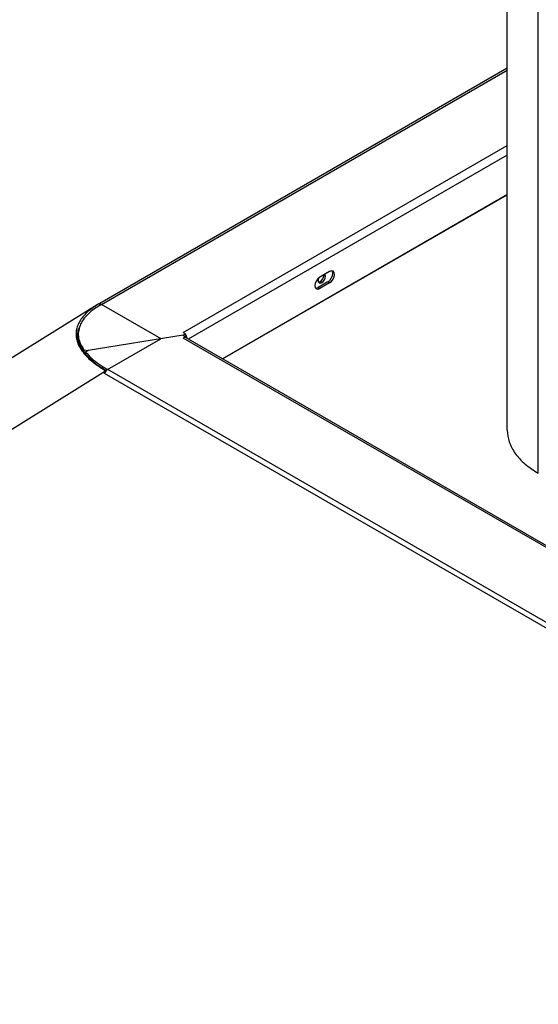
# Model space of a CAD drawing. Header units: millimetres. Extents: x -390 to 680, y -36 to 1377.
# Tile 3 of 6: x -17 to 134, y 411 to 697. Entities that reach past the tile are written whole.
import ezdxf

# ---------------------------------------------------------------- set-up
doc = ezdxf.new("R2010")
doc.units = ezdxf.units.MM

msp = doc.modelspace()

# ---------------------------------------------------------------- linework, layer by layer
at = {"color": 7, "linetype": 'Continuous', "lineweight": 25}
for p, q in [((124.9, 577.68), (124.9, 945.13)), ((133.92, 565.11), (133.92, 932.56)), ((124.9, 682.75), (6.6, 614.45)), ((7.11, 614.17), (124.9, 682.17)), ((30.83, 606.02), (124.9, 660.32)), ((124.9, 657.55), (32.31, 604.1)), ((124.9, 646.12), (42.22, 598.38)), ((42.29, 598.34), (124.9, 646.04)), ((73.33, 623.69), (70.5, 622.06)), ((72.83, 620.71), (70, 619.08)), ((70.57, 620.79), (71.06, 620.51)), ((71.63, 622.71), (71.63, 622.63)), ((71.63, 622.63), (72.12, 622.34)), ((73.33, 620.43), (72.83, 620.71)), ((70.5, 618.79), (70, 619.08)), ((73.33, 620.43), (70.5, 618.79)), ((5.89, 614.06), (-320.42, 410.9)), ((6.59, 614.47), (6.95, 613.87)), ((7.11, 614.17), (7.1, 614.17)), ((24.43, 604.17), (7.11, 614.17)), ((0.39, 605.62), (0.39, 604.89)), ((30.83, 605.2), (3.24, 600.76)), ((8.89, 595.24), (24.32, 604.15)), ((30.82, 605.2), (31.53, 604.79)), ((31.53, 604.79), (30.82, 604.38)), ((297.41, 450.49), (30.82, 604.38)), ((30.83, 606.02), (31.54, 605.61)), ((30.83, 605.2), (31.54, 605.61)), ((30.83, 605.2), (30.83, 605.2)), ((31.32, 604.91), (31.54, 605.04)), ((31.53, 604.79), (31.53, 604.53)), ((31.54, 605.61), (31.54, 605.04)), ((297.91, 450.78), (31.67, 604.47)), ((2.03, 600.95), (3.24, 600.76)), ((2.03, 600.95), (2.03, 600.37)), ((3.24, 600.76), (2.5, 600.33)), ((2.03, 600.37), (2.5, 600.3)), ((2.5, 600.33), (2.5, 599.75)), ((5.11, 597.24), (2.5, 599.75)), ((3.66, 598.49), (3.75, 598.55)), ((-317.99, 391.76), (8.33, 594.92)), ((8.52, 594.92), (7.21, 595.78)), ((7.97, 594.14), (8.33, 594.92)), ((8.33, 594.92), (8.46, 594.89)), ((8.89, 595.24), (8.89, 595.24)), ((8.89, 595.24), (8.89, 595.24)), ((8.89, 595.24), (8.89, 595.24)), ((281.63, 437.86), (8.94, 595.28)), ((280.65, 436.72), (7.97, 594.14))]:
    msp.add_line(p, q, dxfattribs=at)
at = {"color": 7, "linetype": 'Continuous', "lineweight": 25, "flags": 128}
for points in [[(72.83, 620.71), (73.37, 621.15), (73.83, 621.77), (74.14, 622.47), (74.24, 623.16), (74.14, 623.72), (74.05, 623.88)], [(73.33, 620.43), (73.87, 620.86), (74.33, 621.48), (74.63, 622.19), (74.74, 622.88), (74.63, 623.44), (74.33, 623.79), (73.87, 623.88), (73.33, 623.69)], [(70.5, 622.06), (69.96, 621.62), (69.5, 621), (69.19, 620.3), (69.08, 619.61), (69.19, 619.05), (69.5, 618.69), (69.96, 618.6), (70.5, 618.79)], [(69.28, 618.89), (69.46, 618.89), (70, 619.08)]]:
    msp.add_lwpolyline(points, dxfattribs=at)
at = {"color": 7, "linetype": 'Continuous', "lineweight": 25}
for centre, radius, start, end in [((70.65, 621.01), 0.655, 170.786, 309.2033), ((71.97, 621.08), 1.97, 158.5454, 178.7933), ((70.06, 621.59), 0.942, 272.5746, 302.2444), ((69.33, 622.73), 2.31, 302.6055, 357.3945), ((69.82, 622.45), 2.31, 302.6055, 357.3945), ((71.24, 622.39), 0.885, 357.0886, 35.5245), ((6.5, 613.17), 1.18, 58.81, 81.146), ((31.32, 603.69), 0.855, 65.6929, 125.6176), ((29.29, 603.74), 2.76, 11.3838, 35.5612), ((10.31, 593.11), 2.56, 122.4015, 156.384)]:
    msp.add_arc(centre, radius, start, end, dxfattribs=at)
for points, knots in [([(6.59, 614.47), (5.51, 613.79), (3.37, 612.43), (1.46, 610.38), (0.41, 608.64), (-0.27, 606.85), (-0.37, 605), (0.08, 603.18), (0.67, 601.85), (1.5, 600.55), (2.89, 598.89), (5.07, 596.94), (7.24, 595.59), (8.33, 594.92)], [0, 0, 0, 0, 0.125015, 0.249962, 0.312853, 0.374959, 0.499661, 0.561397, 0.624747, 0.686147, 0.749866, 0.874917, 1, 1, 1, 1]), ([(7.1, 614.17), (6.37, 613.73), (4.93, 612.85), (3.15, 611.35), (1.75, 609.74), (0.8, 608.02), (0.34, 606.24), (0.41, 604.44), (0.94, 602.65), (1.66, 601.52), (2.03, 600.95)], [0, 0, 0, 0, 0.1278402, 0.2506686, 0.3770789, 0.500488, 0.6247077, 0.7497891, 0.872897, 1, 1, 1, 1]), ([(0.77, 607.58), (0.63, 607.33), (0.26, 606.65), (0.15, 605.48), (0.19, 604.14), (0.53, 602.81), (1.12, 601.51), (1.95, 600.25), (3.33, 598.64), (5.44, 596.8), (7.53, 595.55), (8.54, 594.94)], [0, 0, 0, 0, 0.056074, 0.15079, 0.246281, 0.340352, 0.436974, 0.530718, 0.628118, 0.819578, 1, 1, 1, 1]), ([(2.03, 600.37), (1.66, 600.95), (0.95, 602.08), (0.44, 603.64), (0.45, 604.6), (0.45, 604.97)], [0, 0, 0, 0, 0.388489, 0.764837, 1, 1, 1, 1]), ([(2.5, 600.33), (3.05, 599.71), (4.17, 598.48), (6.35, 596.78), (8.04, 595.76), (8.89, 595.24)], [0, 0, 0, 0, 0.328874, 0.662555, 1, 1, 1, 1])]:
    msp.add_open_spline(points, degree=3, knots=knots, dxfattribs=at)
msp.add_open_spline([(124.9, 577.68), (125.02, 576.52), (125.24, 574.19), (127.09, 570.84), (129.89, 567.72), (132.58, 565.98), (133.92, 565.11)], degree=3, dxfattribs=at)

doc.saveas('drawing.dxf')
